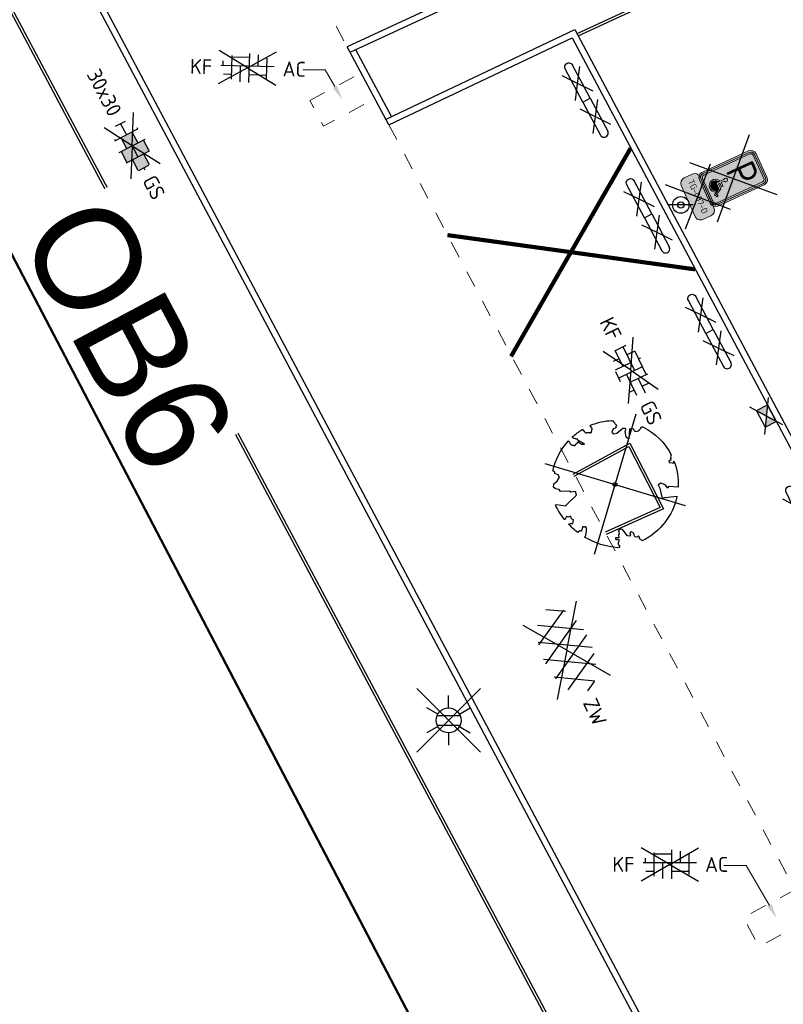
# Model space of a CAD drawing. Header units: metres. Extents: x 155090 to 155764, y 461362 to 461866.
# Tile 16 of 31: x 155252 to 155270, y 461504 to 461528. Entities that reach past the tile are written whole.
import ezdxf
from ezdxf import colors
from ezdxf.entities.mleader import LeaderData, LeaderLine
from ezdxf.enums import TextEntityAlignment as Align
from ezdxf.math import Vec2, Vec3

# ---------------------------------------------------------------- set-up
doc = ezdxf.new("R2018")
doc.units = ezdxf.units.M
doc.linetypes.add('ZZ-HIDDEN-SO', pattern=[4, 2, -2])
for name, color, linetype, lineweight in [('N-WE-IE-MEUBILAIR_WEGMEUBILAIR_VERKEERSBORD-S-200', 7, 'Continuous', 25), ('N-WE-KG-GRENS_WERK-GD', 7, 'XX-WERKGRENS', 50), ('N-WE-VH-KANTOPSLUITING-T18', 10, 'Continuous', 18), ('V-WE-GR-BOOM-S', 90, 'Continuous', 25), ('V-WE-OV-LICHTMAST-S-200', 190, 'Continuous', 25), ('V-WE-VH-KANTOPSLUITING_OPSLUITBAND_60X200-G', 150, 'V-VH-OPSLUITBAND-SO', 25), ('V-WE-VH-KANTOPSLUITING_TROTTOIRBAND_130X150-G', 210, 'V-VH-TROTTOIRBAND-SO', 25), ('V-WE-VH-KANTOPSLUITING_VOORKANTBAND-G', 50, 'Continuous', 25), ('V-WE-VH-MATERIAALGRENS-G', 7, 'ZZ-HIDDEN-SO', 18), ('V-WE-VH-STOOTBAND-S', 7, 'Continuous', 25), ('V-WE-VH-VERHARDING_ASFALT-S-200', 7, 'Continuous', 25), ('V-WE-VH-VERHARDING_BETONSTRAATSTEEN-S-200', 7, 'Continuous', 25), ('V-WE-VH-VERHARDING_TEGEL-S-200', 7, 'Continuous', 25), ('V-WE-VW-MARKERING_LANGS_STREEP_DOORGETROKKEN_010-G', 7, 'V-CONTINUOUS-SO', 13), ('V-WE-VW-VERKEERSTEKEN_BORD_E-S-200', 7, 'Continuous', 25), ('V-WE-VW-VERKEERSTEKEN_BORD_ONDERBORD-S-200', 7, 'Continuous', 25), ('V01-WE-VH-KANTOPSLUITING_OPSLUITBAND_150X250-G', 150, 'Continuous', 25), ('X-XX-AL-VERWIJZING_DETAIL-T18', 10, 'Continuous', 18)]:
    doc.layers.add(name, color=color, linetype=linetype, lineweight=lineweight)
doc.layers.add('V-WE-RI-HWA_KOLK-S-200', color=150, linetype='Continuous', lineweight=25, true_color=0x007fff)
doc.styles.add('NLCS-ISO', font='NLCS-ISO.ttf')
doc.styles.add('NLCS-ISO-M200-T18', font='NLCS-ISO.ttf', dxfattribs={"height": 0.36})
doc.styles.add('NLCS-RVV-M200-T25', font='NLCS-RVV.ttf')
doc.linetypes.add('V-CONTINUOUS-SO', pattern='A,3.5,[24,NLCS.SHX,S=0.5,R=0,X=0,Y=0],3.5', length=7)
doc.linetypes.add('V-VH-OPSLUITBAND-SO', pattern='A,4,-2,2,-2,2,[24,NLCS.SHX,S=1,R=0,X=0,Y=0],2,-2,2,-2', length=20)
doc.linetypes.add('V-VH-TROTTOIRBAND-SO', pattern='A,2.5,[24,NLCS.SHX,S=1,R=0,X=0,Y=0],2.5,-2,2,-2,2,-2', length=15)
doc.linetypes.add('XX-WERKGRENS', pattern='A,0,[137,NLCS.SHX,S=0.5,R=0,X=0,Y=0],-30', length=30)

# ---------------------------------------------------------------- blocks, each defined once
blk = doc.blocks.new('V-SVH-ASFALT-SO')
for p, q in [((1.110223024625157e-16, -2.498001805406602e-16), (-4.895333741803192, 3.524372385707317)), ((-4.192327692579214, -1.937714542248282), (-1.413100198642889, 2.8760486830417)), ((0.4408159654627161, -2.965515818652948), (-2.759384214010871, 2.577393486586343)), ((-2.322655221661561, -2.69934682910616), (0.935399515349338, 2.943769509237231)), ((2.560160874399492, -2.636328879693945), (-0.6669796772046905, 2.953242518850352)), ((-0.1715741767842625, -2.973565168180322), (2.989425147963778, 2.501446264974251)), ((1.110223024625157e-16, -4.024558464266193e-16), (4.895333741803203, 3.524372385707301)), ((4.390260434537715, -1.80615430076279), (1.711139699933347, 2.834218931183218)), ((-5.509898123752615, -0.2198134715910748), (-4.307279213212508, 1.863183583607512)), ((-1.976815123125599, -2.77805593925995), (-4.553502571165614, 1.68489763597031)), ((2.291728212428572, -2.707000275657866), (4.738019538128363, 1.530100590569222)), ((5.495818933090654, 0.2789622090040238), (4.813984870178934, 1.459933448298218)), ((-3.33066907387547e-16, -2.498001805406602e-16), (-4.895333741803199, -3.524372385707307)), ((5.551115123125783e-16, -4.024558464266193e-16), (4.895333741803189, -3.524372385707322))]:
    blk.add_line(p, q)
at = {"style": 'NLCS-ISO'}
blk.add_attdef('KLEUR', text='', height=1.8, dxfattribs=at).set_placement((6.525, 0), align=Align.MIDDLE_LEFT)
at = {"style": 'NLCS-ISO', "flags": 1}
blk.add_attdef('FUNCTIE', text='', height=1.8, dxfattribs=at).set_placement((-1.83697019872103e-16, -3.975), align=Align.TOP_CENTER)
blk = doc.blocks.new('V-SVH-BSS_KEIFORMAAT_BLOK_01_KL-SO')
for p, q in [((0, 0), (-3.464101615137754, 2.000000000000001)), ((-1.871609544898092, -1.430685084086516), (-1.871609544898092, 1.430685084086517)), ((-1.871609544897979, 1.285541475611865), (0.2283904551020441, 1.285541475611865)), ((0, 0), (3.464101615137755, 2)), ((0.2283904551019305, -1.74567352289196), (0.2283904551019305, 1.74567352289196)), ((1.278390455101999, 0.2355414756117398), (1.278390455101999, 1.608929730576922)), ((2.328390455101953, -1.220907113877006), (2.328390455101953, 1.220907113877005)), ((0, 0), (-3.464101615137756, -1.999999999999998)), ((-3.220427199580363, 0.2355414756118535), (3.220427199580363, 0.2355414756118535)), ((-2.921609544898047, 0.2355414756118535), (-2.921609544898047, 0.7665653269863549)), ((-0.8216095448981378, -1.693156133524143), (-0.8216095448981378, 0.2355414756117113)), ((0, 0), (3.464101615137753, -2.000000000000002)), ((-2.876568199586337, -0.8144585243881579), (-1.871609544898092, -0.8144585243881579)), ((0.2283904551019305, -0.8144585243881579), (2.328390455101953, -0.8144585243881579))]:
    blk.add_line(p, q)
at = {"style": 'NLCS-ISO'}
blk.add_attdef('FORMAAT', text='', height=1.8, dxfattribs=at).set_placement((-4.25, 3.214697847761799e-16), align=Align.MIDDLE_RIGHT)
blk.add_attdef('KLEUR', text='', height=1.8, dxfattribs=at).set_placement((4.25, -4.133182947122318e-16), align=Align.MIDDLE_LEFT)
at = {"style": 'NLCS-ISO', "flags": 1}
blk.add_attdef('FUNCTIE', text='', height=1.8, dxfattribs=at).set_placement((-4.890083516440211e-16, -2.75), align=Align.TOP_CENTER)
blk = doc.blocks.new('V-SVH-BSS_KEIFORMAAT_ELLEBOOG_KL-SO')
for p, q in [((0, 0), (-3.464101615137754, 2.000000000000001)), ((-1.871609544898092, 1.430685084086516), (-1.871609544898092, 0.3855414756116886)), ((-1.858739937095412, 1.435541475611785), (1.278390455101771, 1.435541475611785)), ((-0.8216095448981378, 1.693156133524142), (-0.8216095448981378, 1.435541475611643)), ((0, 0), (3.464101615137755, 2)), ((0.2283904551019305, 1.435541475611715), (0.2283904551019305, -1.714458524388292)), ((1.278390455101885, 1.608929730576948), (1.278390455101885, -0.664458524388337)), ((2.32839045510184, 1.220907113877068), (2.32839045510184, 0.3855414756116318)), ((0, 0), (-3.464101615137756, -1.999999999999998)), ((-2.921609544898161, 0.7665653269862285), (-2.921609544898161, -0.6644585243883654)), ((-2.921609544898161, 0.3855414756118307), (0.2283904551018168, 0.3855414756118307)), ((-0.8216095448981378, 0.385541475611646), (-0.8216095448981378, -1.693156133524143)), ((0, 0), (3.464101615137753, -2.000000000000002)), ((1.278390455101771, 0.3855414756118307), (3.170147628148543, 0.3855414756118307)), ((-3.006619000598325, -0.6644585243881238), (-0.8216095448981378, -0.6644585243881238)), ((-1.871609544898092, -0.6644585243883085), (-1.871609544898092, -1.430685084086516)), ((0.2283904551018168, -0.6644585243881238), (3.006619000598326, -0.6644585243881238)), ((2.32839045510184, -0.6644585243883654), (2.32839045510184, -1.220907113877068)), ((-0.6516744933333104, -1.714458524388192), (0.6516744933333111, -1.714458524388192))]:
    blk.add_line(p, q)
at = {"style": 'NLCS-ISO'}
blk.add_attdef('FORMAAT', text='', height=1.8, dxfattribs=at).set_placement((-4.25, 3.2146978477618e-16), align=Align.MIDDLE_RIGHT)
blk.add_attdef('KLEUR', text='', height=1.8, dxfattribs=at).set_placement((4.25, -4.133182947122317e-16), align=Align.MIDDLE_LEFT)
at = {"style": 'NLCS-ISO', "flags": 1}
blk.add_attdef('FUNCTIE', text='', height=1.8, dxfattribs=at).set_placement((-4.890083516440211e-16, -2.75), align=Align.TOP_CENTER)
blk = doc.blocks.new('V-SVH-TEGEL_300X300_DIK_HALFST_KL-SO')
h = blk.add_hatch(color=254)
h.dxf.hatch_style = 1
h.paths.add_polyline_path([(1.110223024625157e-15, 0.7500000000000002), (-1.499999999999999, 0.7500000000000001), (-1.499999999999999, -0.75), (1.221245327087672e-15, -0.7500000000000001)])
h.paths.add_polyline_path([(1.500000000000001, 1.5), (1.221245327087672e-15, 1.5), (1.221245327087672e-15, 0), (1.500000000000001, 0)])
h.paths.add_polyline_path([(1.500000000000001, 0), (1.221245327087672e-15, 0), (1.221245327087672e-15, -0.7500000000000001), (1.221245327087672e-15, -1.5), (1.500000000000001, -1.5)])
h.paths.add_polyline_path([(3.000000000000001, 0.6651924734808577), (2.921574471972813, 0.7500000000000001), (1.500000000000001, 0.75), (1.500000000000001, 0), (1.500000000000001, -0.7500000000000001), (2.921574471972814, -0.7500000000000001), (3.000000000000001, -0.6651924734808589)])
for p, q in [((0, 0), (-3.464101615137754, 2.000000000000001)), ((-1.674005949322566, 1.5), (-1.499999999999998, 1.5)), ((-1.499999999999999, -1.552460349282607), (-1.499999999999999, 1.552460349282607)), ((0, 0), (3.464101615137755, 2)), ((1.110223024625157e-15, -1.75), (1.110223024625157e-15, 1.75)), ((2.220446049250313e-15, 1.5), (1.500000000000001, 1.5)), ((1.500000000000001, -1.552460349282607), (1.500000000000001, 1.552460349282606)), ((0, 0), (-3.464101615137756, -1.999999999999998)), ((-2.999999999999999, -0.6730769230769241), (-2.999999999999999, 0.6730769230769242)), ((-2.999999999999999, 0), (-1.499999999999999, 0)), ((-1.499999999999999, 0.7500000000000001), (1.110223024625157e-15, 0.7500000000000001)), ((0, 0), (1.500000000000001, 0)), ((0, 0), (3.464101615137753, -2.000000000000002)), ((1.500000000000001, 0.7500000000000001), (2.936400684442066, 0.7500000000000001)), ((3, -0.6730769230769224), (3, 0.6730769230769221)), ((3, 0), (3.25, 0)), ((-1.5, -0.7500000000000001), (0, -0.7500000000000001)), ((1.499999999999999, -0.7500000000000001), (2.936400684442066, -0.7500000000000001)), ((-1.674005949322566, -1.5), (-1.499999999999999, -1.5)), ((1.110223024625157e-15, -1.5), (1.500000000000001, -1.5))]:
    blk.add_line(p, q)
at = {"style": 'NLCS-ISO'}
blk.add_attdef('FORMAAT', text='', height=1.8, dxfattribs=at).set_placement((-4.25, 3.214697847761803e-16), align=Align.MIDDLE_RIGHT)
blk.add_attdef('KLEUR', text='', height=1.8, dxfattribs=at).set_placement((4.25, -4.133182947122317e-16), align=Align.MIDDLE_LEFT)
at = {"style": 'NLCS-ISO', "flags": 1}
blk.add_attdef('FUNCTIE', text='', height=1.8, dxfattribs=at).set_placement((-4.890083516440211e-16, -2.75), align=Align.TOP_CENTER)
blk = doc.blocks.new('V-SVH-STOOTBAND_VLAK_ROND_1000X200')
at = {"flags": 128}
for points in [[(0.1144038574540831, 0.2416108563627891), (0.45, 0), (0.7855961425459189, 0.241610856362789)], [(0.1144038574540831, -0.241610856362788), (0.4500000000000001, 0), (0.7840844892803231, -0.2405225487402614)]]:
    blk.add_lwpolyline(points, dxfattribs=at)
for points in [[(0, 0.1), (0.9, 0.1)], [(0, -0.1), (0, 0.1)], [(0, -0.1), (0.9, -0.1)]]:
    blk.add_lwpolyline(points)
blk.add_arc((0.9000005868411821, 0), 0.1, 269.9996637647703, 90.00033623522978)
blk = doc.blocks.new('*U55')
at = {"lineweight": 30, "flags": 106}
blk.add_attdef('OB', text='', height=0.36, dxfattribs=at).set_placement((0, 0.1), align=Align.BOTTOM_CENTER)
blk = doc.blocks.new('V-SRI-KOLK_STRAAT-SO')
h = blk.add_hatch(color=256)
h.dxf.hatch_style = 1
h.paths.add_polyline_path([(-1.125, 0), (-1.110223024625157e-16, 0.75), (-1.125, 1.5)])
h.paths.add_polyline_path([(1.125, 1.110223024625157e-16), (1.125, 1.5), (-1.110223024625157e-16, 0.7500000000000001)])
for p, q in [((-1.875, -0.5), (1.875, 2)), ((1.875, -0.5), (-1.875, 2)), ((-1.125, 0), (1.125, 1.5)), ((1.125, 0), (-1.125, 1.5))]:
    blk.add_line(p, q)
blk.add_lwpolyline([(-1.125, 0), (1.125, 0), (1.125, 1.5), (-1.125, 1.5)], close=True)
blk = doc.blocks.new('V-SGR-BOOM_05')
for p, q in [((-4.151471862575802, 4.151471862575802), (4.151471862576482, -4.151471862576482)), ((4.151471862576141, 4.151471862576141), (-4.151471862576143, -4.151471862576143))]:
    blk.add_line(p, q)
blk.add_lwpolyline([(0.4325246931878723, 4.711883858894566), (0.4412366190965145, 4.722067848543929), (0.4495406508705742, 4.730963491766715), (0.457499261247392, 4.738955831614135), (0.4651749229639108, 4.746429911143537), (0.4726301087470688, 4.753770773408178), (0.4799272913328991, 4.761363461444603), (0.4871289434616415, 4.769593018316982), (0.4942975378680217, 4.778844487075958), (0.5013792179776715, 4.78953650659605), (0.507854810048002, 4.802222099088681), (0.5130888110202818, 4.817487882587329), (0.5164457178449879, 4.835920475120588), (0.5172900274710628, 4.858106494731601), (0.5149862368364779, 4.884632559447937), (0.5088988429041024, 4.916085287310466), (0.4752610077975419, 5.034436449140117, -0.5293802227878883), (0.5290991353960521, 5.098767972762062, -0.08713876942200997), (2.218306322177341, 4.624671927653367, -0.3723405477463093), (2.284485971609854, 4.472597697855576), (2.353810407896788, 4.119139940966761), (2.180208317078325, 3.946086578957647), (1.99206671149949, 3.985480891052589), (1.766984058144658, 3.816663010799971), (1.853127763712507, 3.602310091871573), (2.086202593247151, 3.527331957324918), (2.711896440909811, 3.67116193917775), (2.864476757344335, 3.58686285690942), (2.849520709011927, 3.452573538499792), (2.706793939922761, 3.364669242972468), (2.577044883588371, 2.941253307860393), (2.743005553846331, 2.669806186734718), (3.167776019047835, 3.346672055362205, -0.5046405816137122), (3.406018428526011, 3.139734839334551, 0.3319483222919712), (3.543642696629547, 2.921146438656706, 0.282007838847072), (3.99290985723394, 3.003759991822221), (3.956968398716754, 2.985163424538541, -0.5121558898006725), (4.162740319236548, 2.983535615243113, -0.1607604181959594), (5.094490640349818, -0.05607239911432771), (4.977332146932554, -0.1690536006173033), (4.976312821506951, -0.2938416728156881), (4.8618704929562, -0.3148519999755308), (4.876229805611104, -0.4378637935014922), (4.698090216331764, -0.3805204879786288), (4.644143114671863, -0.5192137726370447), (4.863809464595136, -0.6652633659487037), (4.932503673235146, -0.7196641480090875), (5.053640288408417, -0.5992007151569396, -0.1063709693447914), (4.340554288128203, -2.610345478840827), (3.70529781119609, -2.2009414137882), (3.587571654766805, -2.281876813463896), (3.512459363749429, -1.944794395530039), (3.286149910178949, -1.67334727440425), (3.023546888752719, -1.675915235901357), (3.029665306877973, -1.990035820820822), (2.830389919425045, -2.677651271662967), (2.860626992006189, -2.808775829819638), (3.005150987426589, -2.829446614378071), (3.929857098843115, -3.182947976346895, -0.2362982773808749), (-0.2250862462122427, -5.013472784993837, 0.1596250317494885), (-0.3470448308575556, -4.770134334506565, 0.3508021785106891), (-0.3148115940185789, -4.527846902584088, -0.5046405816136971), (-0.6000098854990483, -4.392775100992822), (-0.530619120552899, -4.170222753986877), (-0.6474450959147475, -3.962362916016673), (-0.8016343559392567, -3.977834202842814), (-0.8248145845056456, -4.14384857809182), (-0.941790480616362, -4.211479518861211), (-1.080272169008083, -4.105602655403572), (-1.199847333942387, -3.474824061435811), (-1.291065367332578, -3.383747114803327), (-1.521968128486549, -3.390946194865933), (-1.586173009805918, -3.664879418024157), (-1.680264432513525, -3.694423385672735), (-1.769024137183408, -3.922911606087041), (-2.003269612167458, -3.79763926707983, 0.7335825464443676), (-1.917708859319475, -3.972704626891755, -0.8616245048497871), (-1.870123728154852, -4.127626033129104, 0.2799778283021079), (-2.04306959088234, -4.392508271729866), (-2.03586990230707, -4.402599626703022, -0.8270561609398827), (-2.207893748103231, -4.582742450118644, -0.1167741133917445), (-4.152188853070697, -2.556267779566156), (-4.114413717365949, -2.549202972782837), (-4.083543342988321, -2.540638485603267), (-4.058769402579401, -2.530881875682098), (-4.039283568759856, -2.520240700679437), (-4.02427751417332, -2.509022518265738), (-4.012942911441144, -2.497534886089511), (-4.004471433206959, -2.486085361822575), (-3.767567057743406, -2.183934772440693), (-3.762478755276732, -2.173394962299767), (-3.758320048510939, -2.163280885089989), (-3.754774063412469, -2.153365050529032), (-3.751523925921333, -2.143419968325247), (-3.748252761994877, -2.133218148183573), (-3.744643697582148, -2.12253209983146), (-3.740379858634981, -2.111134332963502), (-3.735144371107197, -2.09879735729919), (-3.7287288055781, -2.085363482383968), (-3.721358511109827, -2.070954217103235), (-3.713367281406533, -2.055760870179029), (-3.705088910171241, -2.03997475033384), (-3.696857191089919, -2.02378716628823), (-3.689005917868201, -2.007389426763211), (-3.681868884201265, -1.990972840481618), (-3.675779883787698, -1.974728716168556), (-3.671016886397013, -1.958854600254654), (-3.667634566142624, -1.943572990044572), (-3.665631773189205, -1.929112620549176), (-3.665007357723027, -1.915702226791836), (-3.665760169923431, -1.903570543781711), (-3.66788905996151, -1.892946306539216), (-3.671392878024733, -1.884058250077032), (-3.676270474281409, -1.877135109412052), (-3.682496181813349, -1.87228834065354), (-3.689946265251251, -1.869160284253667), (-3.698472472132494, -1.867276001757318), (-3.707926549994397, -1.86616055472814), (-3.718160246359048, -1.865339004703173), (-3.72902530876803, -1.864336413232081), (-3.740373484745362, -1.86267784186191), (-3.752056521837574, -1.859888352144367), (-3.763951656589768, -1.855601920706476), (-3.776038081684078, -1.849888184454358), (-3.788320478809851, -1.842925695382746), (-3.800803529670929, -1.834893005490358), (-3.813491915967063, -1.8259686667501), (-3.826390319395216, -1.816331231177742), (-3.839503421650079, -1.806159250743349), (-3.852835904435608, -1.795631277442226), (-3.866362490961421, -1.784873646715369), (-3.879938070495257, -1.773803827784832), (-3.893387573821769, -1.76228707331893), (-3.906535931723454, -1.750188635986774), (-4.149695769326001, -2.02842049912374), (-4.161716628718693, -2.014754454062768), (-4.172911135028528, -2.000102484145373), (-4.183104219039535, -1.984329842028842), (-4.192608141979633, -1.967625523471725), (-4.203684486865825, -1.951473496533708), (-4.219082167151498, -1.937681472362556), (-4.241550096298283, -1.928057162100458), (-4.273837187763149, -1.924408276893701), (-4.318692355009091, -1.928542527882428), (-4.378864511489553, -1.942267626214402), (-4.457102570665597, -1.96739128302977, -0.04099741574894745), (-4.791147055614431, -1.027236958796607), (-4.617442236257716, -1.057135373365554), (-4.462688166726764, -1.156360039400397), (-4.380222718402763, -1.081691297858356), (-4.281020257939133, -0.9269601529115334), (-4.376017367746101, -0.7817417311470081), (-4.322820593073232, -0.567248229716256), (-4.520005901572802, -0.551067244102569), (-4.652051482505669, -0.4231675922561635), (-4.89199676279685, -0.5800962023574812, -0.05814040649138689), (-4.988069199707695, 0.8291727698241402), (-4.851792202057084, 0.8021379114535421), (-4.298456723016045, 0.3639367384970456), (-4.059571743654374, 0.4468333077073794), (-3.128243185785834, 0.6926248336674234), (-3.048903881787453, 1.000164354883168), (-3.408870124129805, 1.143500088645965), (-3.464013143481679, 1.261371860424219), (-4.121257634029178, 1.583987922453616), (-4.135853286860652, 1.768685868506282), (-4.357977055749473, 1.956958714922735), (-4.448296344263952, 2.139788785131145), (-4.296559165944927, 2.378269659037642), (-3.957550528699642, 2.431343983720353), (-3.649608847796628, 2.632691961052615), (-3.646147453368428, 2.840191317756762), (-3.838176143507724, 3.066466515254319), (-3.787176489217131, 3.162116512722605), (-3.863200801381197, 3.31009734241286, -0.1342797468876), (-1.664191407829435, 4.834836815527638, -0.5417265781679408), (-1.596738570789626, 4.783170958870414), (-1.607648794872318, 4.639467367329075), (-1.605334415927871, 4.564777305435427), (-1.595180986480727, 4.507652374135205), (-1.578905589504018, 4.464963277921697), (-1.558225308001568, 4.433580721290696), (-1.534857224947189, 4.41037540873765), (-1.510518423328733, 4.392218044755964), (-1.486925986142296, 4.375979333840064), (-1.465438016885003, 4.359178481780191), (-1.44597670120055, 4.341928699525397), (-1.428105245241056, 4.324991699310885), (-1.411386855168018, 4.3091291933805), (-1.395384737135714, 4.295102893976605), (-1.379662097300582, 4.283674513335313), (-1.3637821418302, 4.275605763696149), (-1.347308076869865, 4.271658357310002), (-1.329896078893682, 4.272312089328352), (-1.3115742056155, 4.276919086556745), (-1.292463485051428, 4.284549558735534), (-1.272684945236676, 4.294273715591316), (-1.25235961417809, 4.305161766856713), (-1.231608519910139, 4.316283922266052), (-1.210552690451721, 4.326710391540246), (-1.189313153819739, 4.335511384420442), (-1.168017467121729, 4.342023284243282), (-1.146819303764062, 4.346647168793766), (-1.125878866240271, 4.350050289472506), (-1.105356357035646, 4.352899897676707), (-1.085411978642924, 4.355863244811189), (-1.066205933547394, 4.359607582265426), (-1.047898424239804, 4.364800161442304), (-1.030649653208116, 4.372108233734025), (-1.014588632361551, 4.38201337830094), (-0.9997196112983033, 4.394254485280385), (-0.9860156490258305, 4.40838477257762), (-0.9734498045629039, 4.423957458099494), (-0.9628477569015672, 4.324096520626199), (-0.940279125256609, 4.298315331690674), (-0.8338833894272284, 4.117847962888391), (-0.6106941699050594, 3.995871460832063), (-0.9268198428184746, 4.507921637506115), (-0.9210099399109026, 4.523481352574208), (-0.9169947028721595, 4.538581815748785), (-0.9151697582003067, 4.553389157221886), (-0.9159307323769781, 4.56806950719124), (-0.9196732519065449, 4.58278899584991), (-0.9267929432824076, 4.59771375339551), (-0.9376854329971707, 4.613009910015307), (-0.9526429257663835, 4.628990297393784), (-0.9715439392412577, 4.64655455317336), (-0.9941635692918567, 4.666749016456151), (-1.020276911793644, 4.690620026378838), (-1.049659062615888, 4.719213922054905), (-1.082085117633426, 4.753577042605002), (-1.117330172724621, 4.794755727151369), (-1.199269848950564, 4.900951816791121, -0.5431042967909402), (-1.17106461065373, 4.981224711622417, -0.04676559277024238), (-0.234242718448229, 5.117425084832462, -0.3851675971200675), (-0.1815216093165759, 5.074406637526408), (-0.1522898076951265, 4.88240583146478), (-0.1377666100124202, 4.822421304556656), (-0.1214819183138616, 4.780422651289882), (-0.1038292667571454, 4.753143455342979), (-0.08520218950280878, 4.737317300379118), (-0.06599422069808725, 4.729677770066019), (-0.04659889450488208, 4.72695844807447), (-0.02740974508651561, 4.725892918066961), (-0.008747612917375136, 4.723795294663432), (0.009357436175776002, 4.720301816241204), (0.02694803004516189, 4.715629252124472), (0.04406679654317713, 4.709994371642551), (0.06075636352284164, 4.703613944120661), (0.07705935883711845, 4.696704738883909), (0.09301841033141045, 4.68948352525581), (0.1086761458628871, 4.682167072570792), (0.1240417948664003, 4.674922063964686), (0.138990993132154, 4.66771483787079), (0.1533659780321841, 4.660461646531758), (0.1670089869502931, 4.653078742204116), (0.1797622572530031, 4.645482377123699), (0.1914680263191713, 4.637588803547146), (0.2019685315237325, 4.629314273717), (0.211106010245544, 4.620575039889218), (0.2188088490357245, 4.611358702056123), (0.2253500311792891, 4.601938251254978), (0.2310886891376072, 4.59265802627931), (0.236383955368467, 4.583862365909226), (0.2415949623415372, 4.575895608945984), (0.2470808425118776, 4.56910209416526), (0.2532007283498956, 4.563826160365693), (0.2603137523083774, 4.560412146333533), (0.2686849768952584, 4.559130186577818), (0.2782031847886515, 4.55995359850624), (0.2886630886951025, 4.562781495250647), (0.2998594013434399, 4.567512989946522), (0.31158683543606, 4.574047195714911), (0.3236401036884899, 4.582283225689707), (0.3358139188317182, 4.592120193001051), (0.3479029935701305, 4.603457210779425), (0.3597324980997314, 4.616146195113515), (0.3712494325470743, 4.629850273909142), (0.382431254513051, 4.644185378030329), (0.393255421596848, 4.658767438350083), (0.4036993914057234, 4.673212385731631), (0.4137406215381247, 4.687136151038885), (0.4233565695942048, 4.700154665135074)], format="xyb", close=True)
blk.add_circle((0, 0), 0.15)
blk = doc.blocks.new('V-SVW-VERKEERSTEKEN_BORD_E06-SO')
at = {"true_color": 0xffffff}
h = blk.add_hatch(color=7, dxfattribs=at)
h.dxf.hatch_style = 1
h.paths.add_polyline_path([(-2.25, 3.050000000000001), (-2.25, -3.05, 0.4142135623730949), (-1.550000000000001, -3.749999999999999), (-2.296212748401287e-16, -3.75), (-2.173748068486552e-16, -3.55), (-1.550000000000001, -3.549999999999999, -0.414213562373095), (-2.05, -3.05), (-2.05, 3.050000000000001, -0.4142135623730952), (-1.55, 3.550000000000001), (1.10555322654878e-15, 3.550000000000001), (1.117799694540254e-15, 3.75), (-1.55, 3.75, 0.4142135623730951)])
h = blk.add_hatch(color=7, dxfattribs=at)
h.dxf.hatch_style = 1
h.paths.add_polyline_path([(1.550000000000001, 3.75), (1.117799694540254e-15, 3.75), (1.10555322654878e-15, 3.550000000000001), (1.550000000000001, 3.550000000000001, -0.414213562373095), (2.050000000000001, 3.050000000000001), (2.050000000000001, -3.05, -0.4142135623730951), (1.55, -3.55), (-2.173748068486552e-16, -3.55), (-2.296212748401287e-16, -3.75), (1.55, -3.75, 0.4142135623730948), (2.25, -3.05), (2.250000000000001, 3.050000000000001, 0.4142135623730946)])
h = blk.add_hatch(color=7, dxfattribs=at)
h.dxf.hatch_style = 1
h.paths.add_polyline_path([(-1.55, -3.349999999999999, -0.4142135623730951), (-1.85, -3.049999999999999), (-1.85, 3.05, -0.4142135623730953), (-1.55, 3.35), (8.157510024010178e-16, 3.35), (8.835086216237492e-16, 3.550000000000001), (-1.55, 3.550000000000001, 0.4142135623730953), (-2.05, 3.050000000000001), (-2.05, -3.05, 0.4142135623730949), (-1.550000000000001, -3.549999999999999), (-3.839082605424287e-16, -3.55), (-3.161506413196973e-16, -3.35)])
h = blk.add_hatch(color=7, dxfattribs=at)
h.dxf.hatch_style = 1
h.paths.add_polyline_path([(-0.3638773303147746, -1.064274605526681, -0.721619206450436), (-0.209866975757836, -0.6704703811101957), (4.440892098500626e-16, 3.35), (-1.55, 3.35, 0.4142135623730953), (-1.85, 3.05), (-1.85, -3.049999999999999, 0.4142135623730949), (-1.55, -3.349999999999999), (1.55, -3.35, 0.1989123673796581), (1.762132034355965, -3.262132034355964), (0.8314640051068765, -2.863764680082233), (0.618837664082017, -2.467051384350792), (0.554014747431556, -2.486496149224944), (0.6110618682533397, -2.588921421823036, -0.3006450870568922), (-0.09161897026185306, -3.055637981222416, -0.7981471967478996), (-0.4287002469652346, -1.588048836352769), (-0.4287002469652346, -1.693059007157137), (-0.3638773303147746, -1.567306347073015)])
h = blk.add_hatch(color=7, dxfattribs=at)
h.dxf.hatch_style = 1
h.paths.add_polyline_path([(1.850000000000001, 3.05, 0.4142135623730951), (1.550000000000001, 3.35), (4.440892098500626e-16, 3.350000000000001), (-0.209866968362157, -0.6704702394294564, -0.8759613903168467), (-0.1745994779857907, -1.110950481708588), (-0.1745994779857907, -1.505078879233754), (0.3465793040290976, -1.505078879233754), (0.3465793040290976, -1.694356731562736), (-0.1745994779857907, -1.694356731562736), (-0.1745994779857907, -1.878464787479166), (0.517710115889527, -1.881060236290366), (0.9144339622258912, -2.620024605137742), (1.106307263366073, -2.511121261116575), (1.194468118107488, -2.679677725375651), (0.8314640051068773, -2.863764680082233), (1.762132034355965, -3.262132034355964, 0.1989123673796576), (1.85, -3.05)])
h = blk.add_hatch(color=7, dxfattribs=at)
h.dxf.hatch_style = 1
h.paths.add_polyline_path([(-4.271729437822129e-16, -3.35), (-3.839082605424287e-16, -3.55), (1.55, -3.55, 0.4142135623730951), (2.050000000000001, -3.05), (2.050000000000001, 3.050000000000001, 0.414213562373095), (1.550000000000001, 3.550000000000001), (8.835086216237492e-16, 3.550000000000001), (8.157510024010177e-16, 3.349999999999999), (1.550000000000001, 3.35, -0.4142135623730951), (1.850000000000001, 3.05), (1.85, -3.05, -0.4142135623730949), (1.55, -3.35)])
h = blk.add_hatch(color=7, dxfattribs=at)
h.dxf.hatch_style = 1
edge = h.paths.add_edge_path()
edge.add_line((1.194468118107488, -2.679677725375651), (0.8314640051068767, -2.863764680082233))
edge.add_line((0.8314640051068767, -2.863764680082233), (0.4062113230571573, -2.070338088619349))
edge.add_line((0.4062113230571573, -2.070338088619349), (-0.3638773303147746, -2.070338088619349))
edge.add_line((-0.3638773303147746, -2.070338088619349), (-0.3638773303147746, -1.064274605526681))
edge.add_arc((-0.2214855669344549, -0.8929441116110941), 0.2227769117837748, 89.94322207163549, 230.2702294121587, ccw=False)
edge.add_arc((-0.2214856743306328, -0.8930524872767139), 0.2228852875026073, -77.85653757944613, 89.94322207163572, ccw=False)
edge.add_line((-0.1745994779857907, -1.110950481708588), (-0.1745994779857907, -1.505078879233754))
edge.add_line((-0.1745994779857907, -1.505078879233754), (0.3465793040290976, -1.505078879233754))
edge.add_line((0.3465793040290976, -1.505078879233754), (0.3465793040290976, -1.694356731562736))
edge.add_line((0.3465793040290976, -1.694356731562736), (-0.1745994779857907, -1.694356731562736))
edge.add_line((-0.1745994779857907, -1.694356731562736), (-0.1745994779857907, -1.878464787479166))
edge.add_line((-0.1745994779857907, -1.878464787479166), (0.517710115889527, -1.881060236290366))
edge.add_line((0.517710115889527, -1.881060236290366), (0.9144339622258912, -2.620024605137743))
edge.add_line((0.9144339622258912, -2.620024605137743), (1.106307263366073, -2.511121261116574))
edge.add_line((1.106307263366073, -2.511121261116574), (1.194468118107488, -2.679677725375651))
h = blk.add_hatch(color=7, dxfattribs=at)
h.dxf.hatch_style = 1
edge = h.paths.add_edge_path()
edge.add_line((0.4969676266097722, -2.384070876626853), (0.6110618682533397, -2.588921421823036))
edge.add_arc((-0.09329548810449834, -2.290783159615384), 0.7648566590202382, 270.12558885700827, 337.05817753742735, ccw=False)
edge.add_arc((-0.09331140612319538, -2.283521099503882), 0.7721187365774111, 115.74551143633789, 270.1255888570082, ccw=False)
edge.add_line((-0.4287002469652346, -1.588048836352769), (-0.4287002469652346, -1.798069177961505))
edge.add_arc((-0.08964211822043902, -2.289806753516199), 0.5972991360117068, 124.5866636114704, 269.8103705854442)
edge.add_arc((-0.08965447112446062, -2.293539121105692), 0.5935667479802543, 269.8103705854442, 351.2269141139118)
h = blk.add_hatch(color=7, dxfattribs=at)
h.dxf.hatch_style = 1
h.paths.add_polyline_path([(0.496967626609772, -2.384070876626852), (0.5540147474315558, -2.486496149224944), (0.6188376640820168, -2.467051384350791), (0.4062113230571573, -2.070338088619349), (-0.3638773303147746, -2.070338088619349), (-0.3638773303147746, -1.567306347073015), (-0.4287002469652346, -1.693059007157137), (-0.4287002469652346, -1.798069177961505, 0.734732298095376), (-0.09161897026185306, -2.887102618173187, 0.3709857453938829)], flags=17)
at = {"color": 250, "true_color": 0x191919}
for points in [[(-3.95, -3.95), (3.95, 3.95)], [(-3.95, 3.95), (3.95, -3.95)]]:
    blk.add_lwpolyline(points, dxfattribs=at)
at = {"color": 250, "lineweight": 0, "true_color": 0x191919}
for points in [[(-1.550000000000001, -3.75), (1.55, -3.75, 0.4142135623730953), (2.250000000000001, -3.050000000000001), (2.250000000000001, 3.05, 0.4142135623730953), (1.550000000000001, 3.75), (-1.549999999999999, 3.75, 0.4142135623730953), (-2.25, 3.050000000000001), (-2.25, -3.05, 0.4142135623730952)], [(-1.55, -3.549999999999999), (1.55, -3.55, 0.414213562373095), (2.050000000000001, -3.05), (2.050000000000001, 3.05, 0.414213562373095), (1.550000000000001, 3.55), (-1.55, 3.55, 0.414213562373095), (-2.05, 3.05), (-2.05, -3.05, 0.414213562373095)], [(-1.55, -3.349999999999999), (1.55, -3.35, 0.4142135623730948), (1.85, -3.05), (1.850000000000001, 3.05, 0.4142135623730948), (1.550000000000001, 3.35), (-1.55, 3.35, 0.4142135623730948), (-1.85, 3.05), (-1.85, -3.05, 0.4142135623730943)], [(1.194468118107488, -2.679677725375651), (0.8314640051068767, -2.863764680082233), (0.4062113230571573, -2.070338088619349), (-0.3638773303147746, -2.070338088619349), (-0.3638773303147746, -1.064274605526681, -0.7023360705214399), (-0.2212648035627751, -0.6701673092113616, -0.898823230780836), (-0.1745994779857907, -1.110950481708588), (-0.1745994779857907, -1.505078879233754), (0.3465793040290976, -1.505078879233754), (0.3465793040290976, -1.694356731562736), (-0.1745994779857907, -1.694356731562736), (-0.1745994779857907, -1.878464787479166), (0.517710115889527, -1.881060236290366), (0.9144339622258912, -2.620024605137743), (1.106307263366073, -2.511121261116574)], [(0.4969676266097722, -2.384070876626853), (0.6110618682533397, -2.588921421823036, -0.3006450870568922), (-0.09161897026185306, -3.055637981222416, -0.798147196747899), (-0.4287002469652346, -1.588048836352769), (-0.4287002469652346, -1.798069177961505, 0.7347322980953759), (-0.09161897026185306, -2.887102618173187, 0.3709857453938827), (0.4969676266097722, -2.384070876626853)]]:
    blk.add_lwpolyline(points, format="xyb", close=True, dxfattribs=at)
at = {"color": 250, "true_color": 0x191919, "style": 'NLCS-RVV-M200-T25', "width": 0.9}
blk.add_text('P', height=3.5, dxfattribs=at).set_placement((-0.048146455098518, 1.267231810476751), align=Align.MIDDLE_CENTER)
blk = doc.blocks.new('SIE-WEG_VERKEERSBORD_PAAL-SO')
blk.add_line((1.5, 0), (-1.5, 0))
for radius in [0.9999999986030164, 0.3727098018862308]:
    blk.add_circle((0, 0), radius)
at = {"style": 'NLCS-ISO'}
blk.add_attdef('VERKEERSBORD', (1.390848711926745, 1.444295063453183), '', height=1.8, dxfattribs=at)
blk = doc.blocks.new('V-SVW-VERKEERSTEKEN_BORD_ONDERBORD_OB309-SO')
at = {"true_color": 0xffffff}
h = blk.add_hatch(color=7, dxfattribs=at)
h.dxf.hatch_style = 1
edge = h.paths.add_edge_path()
edge.add_line((2.749999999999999, -0.5240370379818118), (2.749999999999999, 0.5240370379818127))
edge.add_arc((2.024037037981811, 0.5240370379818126), 0.7259629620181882, 8.762305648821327e-15, 90.00000000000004)
edge.add_line((2.02403703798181, 1.250000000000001), (-2.02403703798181, 1.25))
edge.add_arc((-2.02403703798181, 0.5240370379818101), 0.7259629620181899, 90.00000000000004, 180)
edge.add_line((-2.75, 0.5240370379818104), (-2.749999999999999, -0.5240370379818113))
edge.add_arc((-2.02403703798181, -0.5240370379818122), 0.7259629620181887, 179.9999999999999, 269.9999999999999)
edge.add_line((-2.024037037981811, -1.250000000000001), (2.02403703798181, -1.25))
edge.add_arc((2.024037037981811, -0.5240370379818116), 0.7259629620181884, 269.9999999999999, 360)
at = {"color": 250, "true_color": 0x191919}
for points in [[(-2.9625, -2.9625), (2.9625, 2.9625)], [(-2.9625, 2.9625), (2.9625, -2.9625)]]:
    blk.add_lwpolyline(points, dxfattribs=at)
at = {"color": 250, "lineweight": 0, "true_color": 0x191919}
blk.add_lwpolyline([(2.749999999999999, -0.5240370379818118), (2.749999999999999, 0.5240370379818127, 0.4142135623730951), (2.02403703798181, 1.250000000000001), (-2.02403703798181, 1.25, 0.4142135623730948), (-2.75, 0.5240370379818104), (-2.749999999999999, -0.5240370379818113, 0.4142135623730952), (-2.024037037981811, -1.250000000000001), (2.02403703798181, -1.25, 0.4142135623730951)], format="xyb", close=True, dxfattribs=at)
at = {"color": 250, "true_color": 0x191919, "style": 'NLCS-RVV-M200-T25'}
blk.add_attdef('RVV_OB309', text='', height=0.75, dxfattribs=at).set_placement((0, -0.3352745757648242), align=Align.CENTER)
blk = doc.blocks.new('V-SOV-LICHTMAST-SO')
for p, q in [((3.830794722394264, -3.830794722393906), (-3.830794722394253, 3.830794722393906)), ((-3.830794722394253, -3.830794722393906), (3.830794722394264, 3.830794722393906)), ((9.895807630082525e-10, 1.500000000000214), (1.979077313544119e-09, 3.000000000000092)), ((-1.299038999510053, 0.7500000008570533), (-2.598074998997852, 1.500000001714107)), ((1.299039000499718, 0.7499999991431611), (2.598075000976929, 1.499999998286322)), ((-1.299039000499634, -0.7499999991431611), (-2.598075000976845, -1.499999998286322)), ((1.299038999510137, -0.7500000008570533), (2.598074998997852, -1.500000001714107)), ((-9.895807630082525e-10, -1.500000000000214), (-1.978993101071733e-09, -3.000000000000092))]:
    blk.add_line(p, q)
at = {"flags": 128}
for points in [[(-1.377981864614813, 0.5925925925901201), (1.377981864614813, 0.5925925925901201)], [(-1.377981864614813, -0.5925925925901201), (1.377981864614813, -0.5925925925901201)]]:
    blk.add_lwpolyline(points, dxfattribs=at)
blk.add_circle((0, 0), 1.5)
at = {"style": 'NLCS-ISO'}
blk.add_attdef('TYPE', text='', height=1.8, dxfattribs=at).set_placement((1.979077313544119e-09, 3.000000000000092), align=Align.BOTTOM_CENTER)

msp = doc.modelspace()

# ---------------------------------------------------------------- linework, layer by layer
at = {"layer": 'N-WE-KG-GRENS_WERK-GD', "ltscale": 0.02, "flags": 128}
msp.add_lwpolyline([(155105.012505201, 461659.8719095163), (155118.8127069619, 461635.5159004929), (155126.8892930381, 461638.0460995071), (155124.2921810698, 461649.1906008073), (155170.6088375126, 461666.7669244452), (155218.1297835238, 461583.8301517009), (155167.7980947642, 461559.6856140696), (155178.5069738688, 461538.2540253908), (155186.4240588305, 461542.2100133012), (155185.211449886, 461545.6865840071), (155228.7645595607, 461565.9816822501), (155303.1273819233, 461423.7885661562), (155319.3060156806, 461445.6108919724), (155305.7107603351, 461469.4938556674), (155347.8882862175, 461488.9210100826), (155355.6250438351, 461465.681166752), (155372.3424723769, 461477.0379031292), (155355.3718961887, 461504.5990936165), (155385.6731912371, 461521.1057435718), (155404.4542636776, 461519.0292275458), (155405.4642908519, 461528.1644296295), (155392.3847647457, 461531.299116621), (155360.1116923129, 461595.5049771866), (155330.6669372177, 461580.4012743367), (155309.9033905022, 461612.4563392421), (155357.6207199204, 461640.5907272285), (155359.9118215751, 461638.0356507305), (155362.1900628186, 461639.1740362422), (155351.6859959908, 461656.0311094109), (155304.0327273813, 461629.4133332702), (155269.2240040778, 461682.7275281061), (155257.6600341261, 461700.4392879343), (155310.6603677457, 461717.018266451), (155299.7517721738, 461735.6369311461), (155212.0894734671, 461702.1271010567), (155199.9725198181, 461719.3951903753), (155183.6306945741, 461710.9197357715), (155193.2106534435, 461696.5373037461)], close=True, dxfattribs=at)
at = {"layer": 'V-WE-VH-KANTOPSLUITING_OPSLUITBAND_60X200-G', "ltscale": 0.2, "flags": 128}
for points in [[(155302.8972301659, 461428.9063764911), (155303.2707752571, 461429.7905452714), (155302.9644167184, 461431.3656229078), (155302.6112003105, 461432.6571159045), (155292.2276180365, 461452.0289621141), (155291.58831207, 461453.2050256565), (155286.427977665, 461462.8160923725), (155283.9702096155, 461467.3936585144), (155267.7408687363, 461497.8057427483), (155252.8818788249, 461525.7163541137), (155241.3663113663, 461547.3662811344), (155240.7713151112, 461548.5086471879), (155240.0580899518, 461549.8306836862), (155231.0459903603, 461566.732272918), (155227.2489545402, 461568.0548083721), (155225.2561048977, 461567.3713294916), (155219.4920139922, 461564.5527383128), (155207.2045673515, 461558.8608681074), (155183.7444726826, 461547.7675164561)], [(155265.1633244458, 461527.7016176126), (155291.382444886, 461539.7931748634), (155318.8465450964, 461552.4244245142), (155328.533615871, 461534.1879394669), (155297.9733123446, 461520.0489407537), (155276.7216475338, 461510.2707480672), (155274.8979040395, 461509.4316181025)], [(155265.0441943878, 461517.1610280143), (155266.4112993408, 461517.907074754), (155267.2221684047, 461516.3290478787), (155265.8428900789, 461515.7082150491)]]:
    msp.add_lwpolyline(points, dxfattribs=at)
at = {"layer": 'V-WE-VH-KANTOPSLUITING_TROTTOIRBAND_130X150-G', "ltscale": 0.2}
for points in [[(155232.7538803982, 461567.5894949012), (155233.6235240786, 461565.9325158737), (155234.0987423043, 461565.0083019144), (155234.9969344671, 461563.3557193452), (155241.5749113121, 461550.9887716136), (155254.1743763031, 461527.3221637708), (155269.1925892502, 461499.0815110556), (155285.6202862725, 461468.3668353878), (155303.9653303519, 461434.1996090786), (155304.5803628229, 461433.0529810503), (155304.8843140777, 461431.4209974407), (155305.1383911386, 461430.1574084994), (155305.1705440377, 461429.423193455), (155305.0046894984, 461428.4508218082)], [(155249.9101329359, 461545.7427816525), (155253.6631765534, 461547.4890698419), (155263.264684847, 461528.97327659), (155259.6703120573, 461527.2995960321)], [(155260.5481244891, 461525.6985590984), (155265.0867562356, 461527.8527258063), (155274.9648858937, 461509.298404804), (155270.3773823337, 461507.1579185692)]]:
    msp.add_lwpolyline(points, dxfattribs=at)
at = {"layer": 'V-WE-VH-KANTOPSLUITING_VOORKANTBAND-G', "ltscale": 0.2, "flags": 128}
for points in [[(155302.9525, 461428.883026), (155303.333164, 461429.784045), (155303.022884, 461431.379284), (155302.667286, 461432.679485), (155292.280417, 461452.057463), (155291.641101, 461453.233545), (155286.48084, 461462.844475), (155284.023108, 461467.421974), (155267.793803, 461497.833991), (155252.934841, 461525.74455), (155241.419406, 461547.394228), (155240.824328, 461548.536751), (155240.110965, 461549.859043), (155231.087891, 461566.781214), (155227.249106, 461568.118291), (155225.233105, 461567.426872), (155219.466223, 461564.606916), (155207.179133, 461558.915211), (155183.718824, 461547.821758)], [(155232.886699, 461567.659203), (155233.756635, 461566.001667), (155234.231355, 461565.078422), (155235.129049, 461563.426756), (155241.707343, 461551.059212), (155254.306782, 461527.392653), (155269.324943, 461499.1520979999), (155285.752499, 461468.437686), (155304.097486, 461434.270566), (155304.723561, 461433.103351), (155305.031582, 461431.449516), (155305.287739, 461430.175583), (155305.321101, 461429.413758), (155305.152554, 461428.425601)], [(155265.1381973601, 461527.7561027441), (155291.357346, 461539.847673), (155318.8729525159, 461552.502611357), (155328.616342, 461534.160103), (155297.998449, 461519.99446), (155276.746727, 461510.216241), (155274.9229835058, 461509.3771110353)], [(155263.059466, 461529.043183), (155259.606994, 461527.435577)], [(155260.612442, 461525.563048), (155265.021667, 461527.6557945)], [(155265.021667, 461527.6557945), (155274.758177, 461509.367481)], [(155260.612442, 461525.563048), (155259.606994, 461527.435577)], [(155265.072936, 461517.10836), (155266.386046, 461517.824941), (155267.139923, 461516.357826), (155265.8169308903, 461515.7623283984)]]:
    msp.add_lwpolyline(points, dxfattribs=at)
at = {"layer": 'V-WE-VH-MATERIAALGRENS-G', "ltscale": 0.2, "flags": 128}
for points in [[(155249.973413, 461545.606783), (155259.606994, 461527.435577)], [(155260.612442, 461525.563048), (155270.313958, 461507.29385)]]:
    msp.add_lwpolyline(points, dxfattribs=at)
for points in [[(155258.7092993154, 461526.1509915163), (155259.9453825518, 461526.8083333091), (155260.2740534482, 461526.1902916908), (155259.0379702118, 461525.5329498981)], [(155270.3773823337, 461507.1579185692), (155270.7530062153, 461506.4515852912), (155269.5169229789, 461505.7942434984), (155269.1412990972, 461506.5005767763)]]:
    msp.add_lwpolyline(points, close=True, dxfattribs=at)
at = {"layer": 'V-WE-VW-MARKERING_LANGS_STREEP_DOORGETROKKEN_010-G', "const_width": 0.1, "flags": 128}
for points in [[(155266.4302332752, 461525.0035798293), (155263.5509244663, 461519.9932719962)], [(155267.9796563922, 461522.0861437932), (155262.0208826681, 461522.9107737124)]]:
    msp.add_lwpolyline(points, dxfattribs=at)
at = {"layer": 'V01-WE-VH-KANTOPSLUITING_OPSLUITBAND_150X250-G', "ltscale": 0.2}
for points in [[(155259.7431960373, 461527.4989979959), (155259.7391481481, 461527.5065367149)], [(155260.6770729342, 461525.759761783), (155259.8142711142, 461527.3666289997)]]:
    msp.add_lwpolyline(points, dxfattribs=at)

# ---------------------------------------------------------------- block references
at = {"layer": 'N-WE-IE-MEUBILAIR_WEGMEUBILAIR_VERKEERSBORD-S-200', "xscale": 0.2, "yscale": 0.2, "zscale": 0.2}
msp.add_blockref('SIE-WEG_VERKEERSBORD_PAAL-SO', (155267.6361653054, 461523.6354177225), dxfattribs=at)
at = {"layer": 'N-WE-VH-KANTOPSLUITING-T18'}
ref = msp.add_blockref('*U55', (155253.782245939, 461524.0251357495), dxfattribs=dict(at, rotation=298.0298461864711))
lines = msp.add_mtext('OB6', dxfattribs={"layer": '0', "insert": (155253.8705162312, 461524.072128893), "char_height": 2.5, "attachment_point": 1, "rotation": 298.02984590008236, "bg_fill": 3, "box_fill_scale": 1, "bg_fill_color": 256, "bg_fill_transparency": 0})
ref.add_attrib('OB', '', (155253.8705162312, 461524.072128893), dxfattribs={"flags": 14}).embed_mtext(lines)
at = {"layer": 'V-WE-GR-BOOM-S', "xscale": 0.3, "yscale": 0.3, "zscale": 0.3, "rotation": 28.36331444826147}
msp.add_blockref('V-SGR-BOOM_05', (155266.051935, 461516.9140710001), dxfattribs=at)
at = {"layer": 'V-WE-OV-LICHTMAST-S-200', "xscale": 0.2, "yscale": 0.2, "zscale": 0.2}
msp.add_blockref('V-SOV-LICHTMAST-SO', (155262.0483875, 461511.238325), dxfattribs=at)
at = {"layer": 'V-WE-RI-HWA_KOLK-S-200', "xscale": 0.2, "yscale": 0.2, "zscale": 0.2, "rotation": 118.0146160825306}
msp.add_blockref('V-SRI-KOLK_STRAAT-SO', (155269.8271237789, 461518.629394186), dxfattribs=at)
at = {"layer": 'V-WE-VH-STOOTBAND-S', "xscale": -1}
for p, rotation in [((155265.3655785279, 461526.1586443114), 298.0303780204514), ((155266.8474611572, 461523.3751896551), 298.0303780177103), ((155268.3293437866, 461520.5917349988), 298.0303780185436), ((155270.646670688, 461515.9569344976), 295.350155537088)]:
    msp.add_blockref('V-SVH-STOOTBAND_VLAK_ROND_1000X200', p, dxfattribs=dict(at, rotation=rotation))
at = {"layer": 'V-WE-VH-STOOTBAND-S'}
for p, rotation in [((155265.3655785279, 461526.1586443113), 298.0303780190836), ((155266.8474611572, 461523.3751896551), 298.0303780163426), ((155268.3293437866, 461520.5917349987), 298.0303780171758)]:
    msp.add_blockref('V-SVH-STOOTBAND_VLAK_ROND_1000X200', p, dxfattribs=dict(at, rotation=rotation))
at = {"layer": 'V-WE-VH-VERHARDING_ASFALT-S-200', "xscale": 0.2, "yscale": 0.2, "zscale": 0.2, "rotation": 294.6441250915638}
msp.add_blockref('V-SVH-ASFALT-SO', (155264.8909330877, 461512.9243871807), dxfattribs=at).add_auto_attribs({'KLEUR': 'ZW'})
at = {"layer": 'V-WE-VH-VERHARDING_BETONSTRAATSTEEN-S-200', "xscale": 0.2, "yscale": 0.2, "zscale": 0.2}
for name, p, rotation, values in [('V-SVH-BSS_KEIFORMAAT_BLOK_01_KL-SO', (155257.2079168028, 461526.9338048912), 358.4853272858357, {'FORMAAT': 'KF', 'KLEUR': 'AC'}), ('V-SVH-BSS_KEIFORMAAT_ELLEBOOG_KL-SO', (155266.4308569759, 461519.6579256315), 295.6877821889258, {'FORMAAT': 'KF', 'KLEUR': 'GS'})]:
    msp.add_blockref(name, p, dxfattribs=dict(at, rotation=rotation)).add_auto_attribs(values)
msp.add_blockref('V-SVH-BSS_KEIFORMAAT_BLOK_01_KL-SO', (155267.3710028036, 461507.7728469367), dxfattribs=at).add_auto_attribs({'FORMAAT': 'KF', 'KLEUR': 'AC'})
at = {"layer": 'V-WE-VH-VERHARDING_TEGEL-S-200', "xscale": 0.2, "yscale": 0.2, "zscale": 0.2, "rotation": 297.6574883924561}
msp.add_blockref('V-SVH-TEGEL_300X300_DIK_HALFST_KL-SO', (155254.4349232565, 461525.0593042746), dxfattribs=at).add_auto_attribs({'FORMAAT': '30x30', 'KLEUR': 'GS'})
at = {"layer": 'V-WE-VW-VERKEERSTEKEN_BORD_E-S-200', "xscale": 0.2, "yscale": 0.2, "zscale": 0.2, "rotation": 294.7095265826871}
msp.add_blockref('V-SVW-VERKEERSTEKEN_BORD_E06-SO', (155268.8966799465, 461524.2724796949), dxfattribs=at)
at = {"layer": 'V-WE-VW-VERKEERSTEKEN_BORD_ONDERBORD-S-200', "xscale": 0.2, "yscale": 0.2, "zscale": 0.2, "rotation": 294.1362679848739}
msp.add_blockref('V-SVW-VERKEERSTEKEN_BORD_ONDERBORD_OB309-SO', (155268.0407277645, 461523.8326567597), dxfattribs=at).add_auto_attribs({'RVV_OB309': 'TG-087-D'})

# ---------------------------------------------------------------- leaders
at = {"layer": 'X-XX-AL-VERWIJZING_DETAIL-T18'}
ml = msp.add_multileader_mtext('Standard', dxfattribs=at)
ml.set_content('', color=256, style='NLCS-ISO-M200-T18')
ml.set_leader_properties(color=256, linetype='ByLayer', lineweight=-1)
ml.build(insert=Vec2(0, 0))
ml.multileader.update_dxf_attribs({"text_left_attachment_type": 5, "text_right_attachment_type": 5, "dogleg_length": 0.36, "arrow_head_size": 0.36})
ctx = ml.context
ctx.base_point, ctx.char_height, ctx.arrow_head_size, ctx.landing_gap_size, ctx.plane_origin = Vec3(155258.3596383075, 461526.884312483), 0.36, 0.36, 0.18, Vec3(155259.4916763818, 461526.1706416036)
ctx.left_attachment, ctx.right_attachment = 5, 5
notes = []
notes.append((ctx, [(0, (1, 1, 0), (155259.0796383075, 461526.884312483), (-1, 0), 0.36, [(0, [(155259.4916763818, 461526.1706416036)], 0, [])])]))
ctx.mtext.insert, ctx.mtext.flow_direction = Vec3(155258.5396383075, 461527.2443124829), 5
ml = msp.add_multileader_mtext('Standard', dxfattribs=at)
ml.set_content('', color=256, style='NLCS-ISO-M200-T18')
ml.set_leader_properties(color=256, linetype='ByLayer', lineweight=-1)
ml.build(insert=Vec2(0, 0))
ml.multileader.update_dxf_attribs({"text_left_attachment_type": 5, "text_right_attachment_type": 5, "dogleg_length": 0.36, "arrow_head_size": 0.36})
ctx = ml.context
ctx.base_point, ctx.char_height, ctx.arrow_head_size, ctx.landing_gap_size, ctx.plane_origin = Vec3(155268.4916672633, 461507.7499791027), 0.36, 0.36, 0.18, Vec3(155269.9471526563, 461506.4760810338)
ctx.left_attachment, ctx.right_attachment = 5, 5
notes.append((ctx, [(0, (1, 1, 0), (155269.2116672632, 461507.7499791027), (-1, 0), 0.36, [(0, [(155269.9471526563, 461506.4760810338)], 0, [])])]))
ctx.mtext.insert, ctx.mtext.flow_direction = Vec3(155268.6716672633, 461508.1099791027), 5
for ctx, leaders in notes:
    for number, flags, end, landing, length, lines in leaders:
        leader = LeaderData()
        leader.index, (leader.has_last_leader_line, leader.has_dogleg_vector, leader.attachment_direction) = number, flags
        leader.last_leader_point, leader.dogleg_vector, leader.dogleg_length = Vec3(end), Vec3(landing), length
        for number, points, colour, breaks in lines:
            line = LeaderLine()
            line.index, line.vertices, line.color, line.breaks = number, Vec3.list(points), colors.encode_raw_color(colour), breaks
            leader.lines.append(line)
        ctx.leaders.append(leader)

doc.saveas('drawing.dxf')
